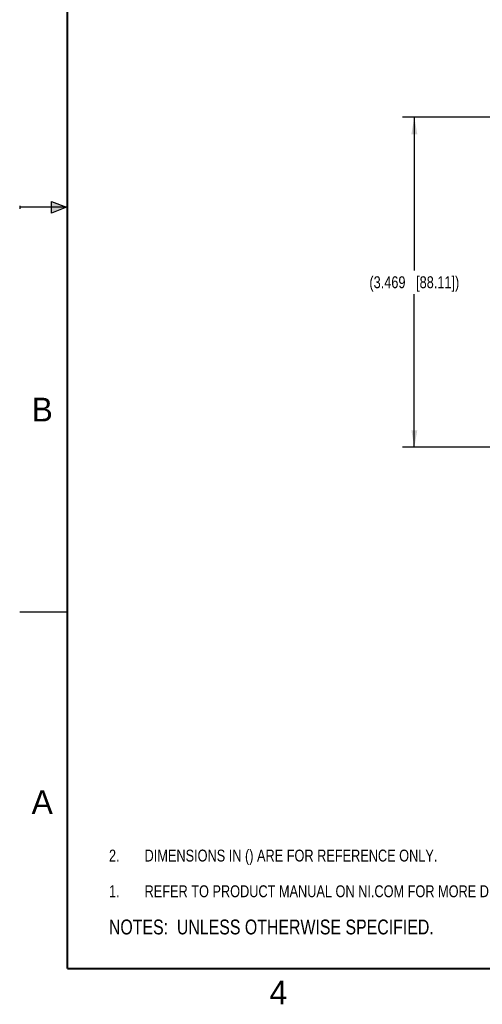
# Model space of a CAD drawing. Header units: inches. Extents: x 0 to 22, y 0 to 17.
# Tile 1 of 37: x 0 to 4.9, y 0.1 to 10.5. Entities that reach past the tile are written whole.
import ezdxf

# ---------------------------------------------------------------- set-up
doc = ezdxf.new("R2010")
doc.units = ezdxf.units.IN
doc.header["$LTSCALE"] = 1.21
doc.header["$MEASUREMENT"] = 0
doc.layers.get('0').update_dxf_attribs({"linetype": 'CONTINUOUS'})
doc.layers.add('DETAIL', color=7, linetype='CONTINUOUS')
doc.layers.add('DIMENSIONS', color=7, linetype='CONTINUOUS')
doc.styles.get("Standard").update_dxf_attribs({"font": 'txt', "width": 0.8})
doc.styles.add('TEXTSTYLE_2', font='txt')
doc.dimstyles.new('DIMSTYLE_1', dxfattribs={"dimtxt": 0.125, "dimasz": 0.18, "dimexe": 0.125, "dimexo": 0.0625, "dimgap": 0.0625, "dimtad": 0, "dimtih": 1, "dimtoh": 1, "dimdec": 3, "dimzin": 4, "dimdsep": 46, "dimtxsty": 'STANDARD', "dimblk": '_FILLED', "dimblk1": '_FILLED', "dimblk2": '_FILLED', "dimcen": 0.09, "dimadec": 0, "dimazin": 0, "dimtp": 0.001, "dimtm": 0.001, "dimtfac": 1, "dimtdec": 3, "dimtofl": 0, "dimtmove": 0, "dimatfit": 3, "dimldrblk": '_FILLED', "dimfxl": 1, "dimtolj": 1, "dimtzin": 4, "dimarcsym": 0})

# ---------------------------------------------------------------- blocks, each defined once
blk = doc.blocks.new('CUSTOM_NOTE_BL0', base_point=(3.625, 1.312))
at = {"color": 2, "linetype": 'CONTINUOUS', "width": 0.8}
for s, p in [('1.', (0.938, 1.25)), ('REFER TO PRODUCT MANUAL ON NI.COM FOR MORE DETAILS', (1.312, 1.25))]:
    blk.add_text(s, height=0.125, dxfattribs=at).set_placement(p)
blk = doc.blocks.new('_FILLED')
at = {"color": 0, "linetype": 'BYBLOCK'}
blk.add_solid([(0, 0), (-1, 0.174), (-1, -0.174)], dxfattribs=at)
blk = doc.blocks.new('*D8')
at = {"layer": 'DIMENSIONS', "color": 2, "linetype": 'CONTINUOUS'}
for p, q in [((8.502, 9.447), (4.021, 9.447)), ((4.146, 9.447), (4.146, 7.837)), ((4.146, 5.978), (4.146, 7.587)), ((8.502, 5.978), (4.021, 5.978))]:
    blk.add_line(p, q, dxfattribs=at)
at = {"layer": 'DIMENSIONS', "color": 2, "linetype": 'CONTINUOUS', "xscale": 0.18, "yscale": 0.18, "zscale": 0.18}
for p, rotation in [((4.146, 9.447), 90.0000921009), ((4.146, 5.978), 270)]:
    blk.add_blockref('_FILLED', p, dxfattribs=dict(at, rotation=rotation))
at = {"layer": 'DIMENSIONS', "color": 2, "linetype": 'CONTINUOUS', "insert": (4.146, 7.775), "char_height": 0.125, "width": 1.525, "attachment_point": 2, "line_spacing_factor": 0.9}
blk.add_mtext('(3.469{\\Ftxt.shx;\\W1.000000;\\H0.125000; }[88.11])', dxfattribs=at)
blk = doc.blocks.new('NOTES_HEADER_BL1', base_point=(3.1215, 0.9375))
at = {"layer": 'DETAIL', "color": 2, "linetype": 'CONTINUOUS', "width": 0.8}
blk.add_text('NOTES:  UNLESS OTHERWISE SPECIFIED.', height=0.156, dxfattribs=at).set_placement((0.9375, 0.8595))
blk = doc.blocks.new('DIMS_REF_BL2', base_point=(3.125, 1.687))
at = {"layer": 'DETAIL', "color": 2, "linetype": 'CONTINUOUS', "width": 0.8}
for s, p in [('DIMENSIONS IN () ARE FOR REFERENCE ONLY.', (1.312, 1.625)), ('2.', (0.938, 1.625))]:
    blk.add_text(s, height=0.125, dxfattribs=at).set_placement(p)

msp = doc.modelspace()

# ---------------------------------------------------------------- hatches: boundary and pattern name
at = {"linetype": 'CONTINUOUS'}
msp.add_hatch(color=2, dxfattribs=at).paths.add_polyline_path([(0.3337, 8.5625), (0.49, 8.5), (0.3337, 8.4375)])

# ---------------------------------------------------------------- linework, layer by layer
at = {"color": 2, "linetype": 'CONTINUOUS'}
for p, q in [((0, 8.515), (0, 8.485)), ((0.49, 8.5), (0, 8.5)), ((0.3337, 8.4375), (0.3337, 8.5625)), ((0.3337, 8.5625), (0.49, 8.5)), ((0.49, 8.5), (0.3337, 8.4375)), ((0, 4.25), (0.5, 4.25))]:
    msp.add_line(p, q, dxfattribs=at)
at = {"color": 7, "linetype": 'CONTINUOUS', "const_width": 0.02}
for points in [[(0.5, 16.5), (0.5, 0.5)], [(0.5, 0.5), (21.5, 0.5)]]:
    msp.add_lwpolyline(points, dxfattribs=at)

# ---------------------------------------------------------------- block references
at = {"color": 2, "linetype": 'CONTINUOUS'}
msp.add_blockref('CUSTOM_NOTE_BL0', (3.6251, 1.3124), dxfattribs=at)
at = {"layer": 'DETAIL', "color": 2, "linetype": 'CONTINUOUS'}
for name, p in [('DIMS_REF_BL2', (3.1251, 1.6874)), ('NOTES_HEADER_BL1', (3.1215, 0.9375))]:
    msp.add_blockref(name, p, dxfattribs=at)

# ---------------------------------------------------------------- texts
at = {"color": 2, "linetype": 'CONTINUOUS', "char_height": 0.25, "width": 0.25, "attachment_point": 1, "line_spacing_factor": 0.9, "style": 'TEXTSTYLE_2'}
for s, insert in [('B', (0.125, 6.5)), ('A', (0.125, 2.375)), ('4', (2.625, 0.375))]:
    msp.add_mtext(s, dxfattribs=dict(at, insert=insert))

# ---------------------------------------------------------------- dimensions: what is measured, and where the dimension line sits
at = {"layer": 'DIMENSIONS', "color": 2, "linetype": 'CONTINUOUS'}
dim = msp.add_linear_dim(base=(4.1461, 9.4466), p1=(8.565, 5.9777), p2=(8.565, 9.4467), angle=90.00004, text='(<>)', dimstyle='DIMSTYLE_1', dxfattribs=at)
dim.commit()
dim.dimension.update_dxf_attribs({"geometry": '*D8', "text_midpoint": (4.1461, 7.7121), "dimtype": 160})

doc.saveas('drawing.dxf')
